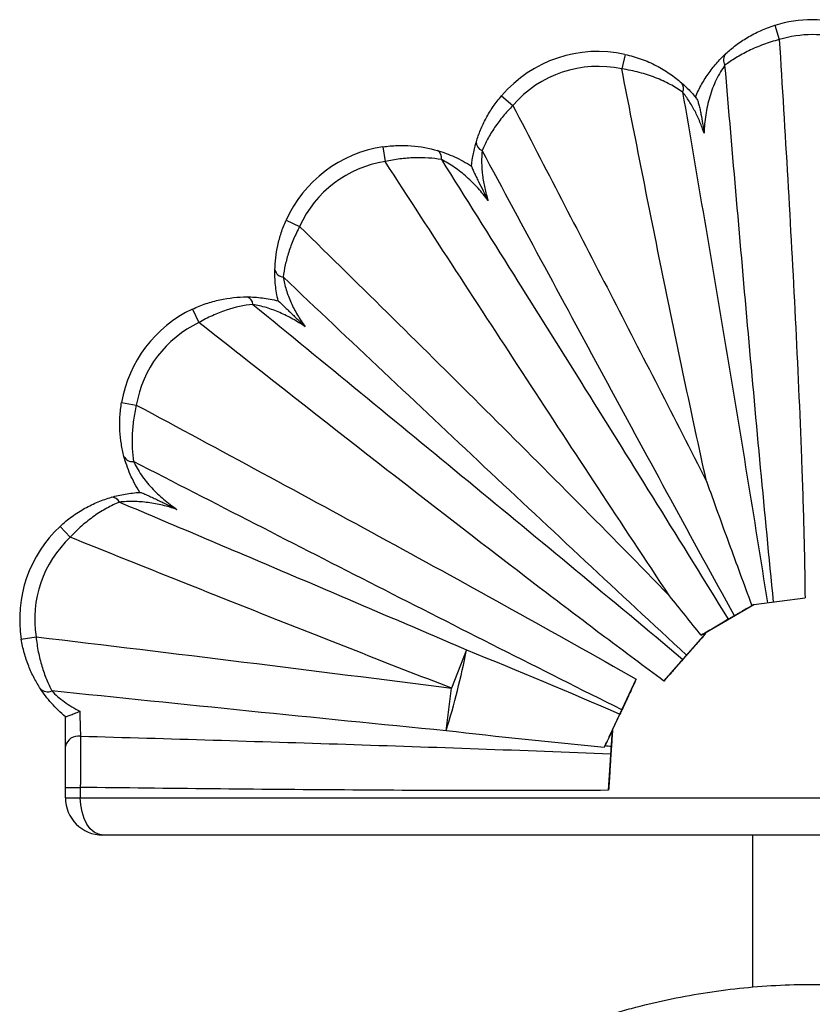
# Model space of a CAD drawing. Header units: millimetres. Extents: x -131 to 81, y -73 to 156.
# Tile 2 of 3: x -131 to -25, y 24 to 156. Entities that reach past the tile are written whole.
import ezdxf

# ---------------------------------------------------------------- set-up
doc = ezdxf.new("R2010")
doc.units = ezdxf.units.MM

msp = doc.modelspace()

# ---------------------------------------------------------------- linework, layer by layer
at = {"color": 7, "linetype": 'Continuous', "lineweight": 25}
for p, q in [((-29.7, 155.31), (-29.11, 153.4)), ((-49.76, 151.42), (-50.19, 149.47)), ((-66.29, 145.89), (-64.77, 144.58)), ((-82.17, 139.04), (-81.87, 137.06)), ((-95.14, 129.2), (-93.32, 128.38)), ((-107.67, 117.31), (-106.82, 115.5)), ((-117.16, 104.8), (-115.19, 104.46)), ((-125.4, 88.22), (-124.03, 86.76)), ((-32.52, 77.75), (-25.66, 78.63)), ((-39.04, 73.96), (-32.52, 77.75)), ((-32.52, 77.75), (-32.52, 77.75)), ((-44.56, 67.51), (-38.96, 73.87)), ((-39.04, 73.96), (-38.96, 73.87)), ((-130.59, 73.11), (-128.61, 73.43)), ((-70.98, 71.68), (-72.97, 66.54)), ((-51.42, 60.99), (-48.26, 67.75)), ((-73.71, 60.85), (-72.97, 66.54)), ((-124.69, 58.76), (-124.69, 62.73)), ((-51.96, 52.88), (-51.42, 60.99)), ((-51.42, 60.99), (-51.42, 60.99)), ((-52.44, 58.82), (-52.54, 58.62)), ((-124.69, 53.27), (-122.69, 53.27)), ((-124.69, 51.89), (-124.69, 53.27)), ((-122.69, 53.27), (-122.69, 51.89)), ((-124.69, 51.89), (75.31, 51.89)), ((73.31, 46.89), (-119.69, 46.89)), ((-32.69, 46.89), (-32.69, 26.52))]:
    msp.add_line(p, q, dxfattribs=at)
at = {"color": 7, "linetype": 'Continuous', "lineweight": 25, "flags": 128}
msp.add_lwpolyline([(-119.69, 46.89), (-120.27, 46.99), (-120.83, 47.27), (-121.35, 47.74), (-121.81, 48.36), (-122.18, 49.12), (-122.46, 49.98), (-122.63, 50.92), (-122.69, 51.89)], dxfattribs=at)
at = {"color": 7, "linetype": 'Continuous', "lineweight": 25}
for centre, radius, start, end in [((-24.68, 139.06), 17, 72.8519, 107.1596), ((-24.68, 139.06), 15, 72.8519, 107.1596), ((-53.39, 134.81), 17, 77.6814, 139.3539), ((-35.2, 150.65), 1.37, 140.2997, 210.1537), ((-53.39, 134.81), 15, 77.6814, 139.3539), ((-43.04, 146.88), 1.11, 332.889, 39.5859), ((-79.64, 122.23), 17, 98.5595, 155.7791), ((-75.47, 137.56), 1.15, 348.2598, 58.2014), ((-68.46, 139.68), 1.21, 178.0141, 248.8233), ((-79.64, 122.23), 15, 98.5595, 155.7791), ((-95.42, 122.85), 1.25, 193.6259, 265.0595), ((-100.69, 117.87), 1.12, 3.675, 72.9754), ((-100.4, 101.94), 17, 115.3082, 170.3117), ((-100.4, 101.94), 15, 115.3082, 170.3117), ((-115.71, 98.15), 1.26, 206.2641, 277.1528), ((-118.46, 91.02), 1.1, 23.8902, 92.7542), ((-113.8, 75.79), 17, 133.0008, 189.0564), ((-113.8, 75.79), 15, 133.0008, 189.0564), ((-179.53, 93.28), 110.68, 342.9632, 348.7498), ((-127.07, 67.38), 1.31, 223.7094, 295.1636), ((-122.94, 58.37), 1.78, 81.1032, 167.3943), ((-119.69, 51.89), 5, 180, 270)]:
    msp.add_arc(centre, radius, start, end, dxfattribs=at)
for points, knots in [([(-36.25, 151.53), (-35.85, 151.9), (-35.41, 152.27), (-34.44, 153), (-33.92, 153.35), (-32.82, 154.01), (-32.22, 154.32), (-30.99, 154.86), (-30.36, 155.1), (-29.7, 155.31)], [0, 0, 0, 0, 0.25, 0.25, 0.5, 0.5, 0.75, 0.75, 1, 1, 1, 1]), ([(-29.11, 153.4), (-29.84, 153.21), (-30.54, 152.99), (-31.91, 152.48), (-32.57, 152.2), (-33.8, 151.6), (-34.38, 151.28), (-35.45, 150.63), (-35.94, 150.29), (-36.38, 149.97)], [0, 0, 0, 0, 0.25, 0.25, 0.5, 0.5, 0.75, 0.75, 1, 1, 1, 1]), ([(-29.11, 153.4), (-28.72, 147.17), (-28.34, 140.94), (-27.62, 128.49), (-27.28, 122.26), (-26.65, 109.8), (-26.37, 103.57), (-26.02, 94.22), (-25.91, 91.11), (-25.75, 84.87), (-25.69, 81.75), (-25.66, 78.63)], [0, 0, 0, 0, 0.25, 0.25, 0.5, 0.5, 0.75, 0.75, 0.875, 0.875, 1, 1, 1, 1]), ([(-49.76, 151.42), (-49.39, 151.34), (-49.02, 151.24), (-48.29, 151.03), (-47.93, 150.92), (-47.24, 150.66), (-46.89, 150.53), (-46.22, 150.23), (-45.89, 150.07), (-44.92, 149.57), (-44.32, 149.21), (-43.2, 148.44), (-42.67, 148.02), (-42.18, 147.59)], [0, 0, 0, 0, 0.125, 0.125, 0.25, 0.25, 0.375, 0.375, 0.5, 0.5, 0.75, 0.75, 1, 1, 1, 1]), ([(-40.34, 145.7), (-40.09, 146.28), (-39.81, 146.85), (-39.2, 147.94), (-38.86, 148.47), (-38.33, 149.21), (-38.14, 149.45), (-37.77, 149.92), (-37.58, 150.15), (-37, 150.8), (-36.62, 151.18), (-36.25, 151.53)], [0, 0, 0, 0, 0.25, 0.25, 0.5, 0.5, 0.625, 0.625, 0.75, 0.75, 1, 1, 1, 1]), ([(-42.05, 146.37), (-42.57, 146.74), (-43.13, 147.08), (-44.34, 147.73), (-44.98, 148.03), (-46.02, 148.43), (-46.38, 148.56), (-47.11, 148.8), (-47.48, 148.9), (-48.23, 149.1), (-48.61, 149.19), (-49.39, 149.34), (-49.79, 149.41), (-50.19, 149.47)], [0, 0, 0, 0, 0.25, 0.25, 0.5, 0.5, 0.625, 0.625, 0.75, 0.75, 0.875, 0.875, 1, 1, 1, 1]), ([(-38.85, 94.26), (-39.87, 98.84), (-40.86, 103.43), (-42.8, 112.62), (-43.75, 117.22), (-46.57, 131.03), (-48.39, 140.25), (-50.19, 149.47)], [0, 0, 0, 0, 0.25, 0.25, 0.5, 0.5, 1, 1, 1, 1]), ([(-36.38, 149.97), (-36.58, 149.69), (-36.78, 149.39), (-37.18, 148.74), (-37.37, 148.38), (-37.72, 147.66), (-37.89, 147.28), (-38.18, 146.51), (-38.31, 146.12), (-38.66, 144.94), (-38.84, 144.13), (-39.08, 142.5), (-39.15, 141.68), (-39.17, 140.86)], [0, 0, 0, 0, 0.125, 0.125, 0.25, 0.25, 0.375, 0.375, 0.5, 0.5, 0.75, 0.75, 1, 1, 1, 1]), ([(-29.87, 78.09), (-30.47, 84.07), (-31.04, 90.05), (-32.16, 102.03), (-32.71, 108.02), (-34.31, 125.99), (-35.35, 137.98), (-36.38, 149.97)], [0, 0, 0, 0, 0.25, 0.25, 0.5, 0.5, 1, 1, 1, 1]), ([(-42.18, 147.59), (-41.85, 147.3), (-41.51, 146.99), (-40.86, 146.31), (-40.53, 145.94), (-40.22, 145.56)], [0, 0, 0, 0, 0.5, 0.5, 1, 1, 1, 1]), ([(-42.05, 146.37), (-40.1, 134.98), (-38.16, 123.59), (-35.31, 106.49), (-34.36, 100.79), (-32.51, 89.39), (-31.59, 83.69), (-30.7, 77.98)], [0, 0, 0, 0, 0.5, 0.5, 0.75, 0.75, 1, 1, 1, 1]), ([(-39.17, 140.86), (-39.34, 141.37), (-39.52, 141.87), (-39.93, 142.85), (-40.15, 143.33), (-40.51, 144.03), (-40.64, 144.26), (-40.9, 144.71), (-41.04, 144.94), (-41.46, 145.59), (-41.75, 146), (-42.05, 146.37)], [0, 0, 0, 0, 0.25, 0.25, 0.5, 0.5, 0.625, 0.625, 0.75, 0.75, 1, 1, 1, 1]), ([(-69.66, 139.73), (-69.51, 140.25), (-69.32, 140.78), (-68.88, 141.83), (-68.64, 142.36), (-68.21, 143.14), (-68.06, 143.4), (-67.75, 143.92), (-67.58, 144.17), (-67.07, 144.93), (-66.69, 145.41), (-66.29, 145.89)], [0, 0, 0, 0, 0.25, 0.25, 0.5, 0.5, 0.625, 0.625, 0.75, 0.75, 1, 1, 1, 1]), ([(-40.22, 145.56), (-40.26, 145.61), (-40.28, 145.64), (-40.32, 145.69), (-40.34, 145.7), (-40.34, 145.7)], [0, 0, 0, 0, 0.5, 0.5, 1, 1, 1, 1]), ([(-40.22, 145.56), (-40.19, 145.52), (-40.16, 145.47), (-40.09, 145.34), (-40.06, 145.27), (-39.97, 145.03), (-39.92, 144.85), (-39.81, 144.46), (-39.77, 144.26), (-39.67, 143.85), (-39.63, 143.64), (-39.51, 143.01), (-39.44, 142.58), (-39.3, 141.72), (-39.23, 141.29), (-39.17, 140.86)], [0, 0, 0, 0, 0.0625, 0.0625, 0.125, 0.125, 0.25, 0.25, 0.375, 0.375, 0.5, 0.5, 0.75, 0.75, 1, 1, 1, 1]), ([(-64.77, 144.58), (-65.23, 144.12), (-65.67, 143.64), (-66.28, 142.9), (-66.47, 142.65), (-66.85, 142.14), (-67.04, 141.88), (-67.56, 141.11), (-67.87, 140.6), (-68.43, 139.57), (-68.68, 139.06), (-68.89, 138.55)], [0, 0, 0, 0, 0.25, 0.25, 0.375, 0.375, 0.5, 0.5, 0.75, 0.75, 1, 1, 1, 1]), ([(-64.77, 144.58), (-60.43, 136.21), (-56.09, 127.83), (-47.44, 111.06), (-43.13, 102.66), (-38.85, 94.26)], [0, 0, 0, 0, 0.5, 0.5, 1, 1, 1, 1]), ([(-82.17, 139.04), (-81.53, 139.13), (-80.89, 139.19), (-79.62, 139.24), (-78.99, 139.23), (-77.14, 139.09), (-75.98, 138.87), (-74.87, 138.54)], [0, 0, 0, 0, 0.25, 0.25, 0.5, 0.5, 1, 1, 1, 1]), ([(-74.87, 138.54), (-74.11, 138.32), (-73.34, 138.04), (-72.19, 137.51), (-71.8, 137.32), (-71.05, 136.9), (-70.68, 136.68), (-70.31, 136.44)], [0, 0, 0, 0, 0.5, 0.5, 0.75, 0.75, 1, 1, 1, 1]), ([(-70.31, 136.43), (-70.26, 137.02), (-70.17, 137.59), (-69.95, 138.69), (-69.82, 139.22), (-69.66, 139.73)], [0, 0, 0, 0, 0.5, 0.5, 1, 1, 1, 1]), ([(-68.89, 138.55), (-68.95, 138.03), (-68.97, 137.48), (-68.95, 136.36), (-68.91, 135.78), (-68.77, 134.64), (-68.67, 134.08), (-68.42, 132.96), (-68.27, 132.4), (-68.09, 131.85)], [0, 0, 0, 0, 0.25, 0.25, 0.5, 0.5, 0.75, 0.75, 1, 1, 1, 1]), ([(-35.12, 76.26), (-40.81, 86.61), (-46.45, 96.98), (-57.7, 117.75), (-63.3, 128.15), (-68.89, 138.55)], [0, 0, 0, 0, 0.5, 0.5, 1, 1, 1, 1]), ([(-74.34, 137.33), (-74.91, 137.43), (-75.49, 137.5), (-76.69, 137.58), (-77.31, 137.6), (-78.58, 137.56), (-79.24, 137.5), (-80.55, 137.33), (-81.21, 137.21), (-81.87, 137.06)], [0, 0, 0, 0, 0.25, 0.25, 0.5, 0.5, 0.75, 0.75, 1, 1, 1, 1]), ([(-74.34, 137.33), (-67.91, 127.09), (-61.48, 116.85), (-48.67, 96.34), (-42.29, 86.07), (-35.95, 75.78)], [0, 0, 0, 0, 0.5, 0.5, 1, 1, 1, 1]), ([(-68.09, 131.85), (-68.51, 132.42), (-68.96, 132.97), (-69.91, 134.02), (-70.41, 134.52), (-71.2, 135.22), (-71.47, 135.44), (-72.02, 135.88), (-72.31, 136.09), (-73.17, 136.68), (-73.76, 137.03), (-74.34, 137.33)], [0, 0, 0, 0, 0.25, 0.25, 0.5, 0.5, 0.625, 0.625, 0.75, 0.75, 1, 1, 1, 1]), ([(-43.79, 78.9), (-50.2, 88.55), (-56.56, 98.23), (-69.24, 117.63), (-75.56, 127.34), (-81.87, 137.06)], [0, 0, 0, 0, 0.5, 0.5, 1, 1, 1, 1]), ([(-70.31, 136.43), (-70.31, 136.41), (-70.28, 136.31), (-70.15, 136.01), (-70.07, 135.83), (-69.89, 135.44), (-69.8, 135.24), (-69.59, 134.83), (-69.49, 134.61), (-69.18, 133.98), (-68.96, 133.56), (-68.53, 132.7), (-68.31, 132.28), (-68.09, 131.85)], [0, 0, 0, 0, 0.125, 0.125, 0.25, 0.25, 0.375, 0.375, 0.5, 0.5, 0.75, 0.75, 1, 1, 1, 1]), ([(-96.63, 122.56), (-96.62, 123.09), (-96.59, 123.63), (-96.46, 124.72), (-96.37, 125.28), (-96.19, 126.12), (-96.12, 126.41), (-95.96, 126.97), (-95.88, 127.25), (-95.6, 128.1), (-95.39, 128.65), (-95.14, 129.2)], [0, 0, 0, 0, 0.25, 0.25, 0.5, 0.5, 0.625, 0.625, 0.75, 0.75, 1, 1, 1, 1]), ([(-93.32, 128.38), (-93.62, 127.81), (-93.89, 127.24), (-94.26, 126.38), (-94.37, 126.09), (-94.59, 125.51), (-94.69, 125.22), (-94.96, 124.36), (-95.12, 123.79), (-95.37, 122.68), (-95.46, 122.14), (-95.53, 121.61)], [0, 0, 0, 0, 0.25, 0.25, 0.375, 0.375, 0.5, 0.5, 0.75, 0.75, 1, 1, 1, 1]), ([(-93.32, 128.38), (-84.99, 120.2), (-76.69, 112.01), (-64.28, 99.66), (-60.16, 95.53), (-51.94, 87.24), (-47.85, 83.09), (-43.79, 78.9)], [0, 0, 0, 0, 0.5, 0.5, 0.75, 0.75, 1, 1, 1, 1]), ([(-96.2, 118.41), (-96.29, 118.77), (-96.36, 119.12), (-96.47, 119.83), (-96.52, 120.18), (-96.62, 121.23), (-96.65, 121.91), (-96.63, 122.56)], [0, 0, 0, 0, 0.25, 0.25, 0.5, 0.5, 1, 1, 1, 1]), ([(-41.51, 70.98), (-46.04, 75.17), (-50.57, 79.36), (-59.59, 87.78), (-64.1, 91.99), (-77.59, 104.66), (-86.57, 113.13), (-95.53, 121.61)], [0, 0, 0, 0, 0.25, 0.25, 0.5, 0.5, 1, 1, 1, 1]), ([(-95.53, 121.61), (-95.44, 121.05), (-95.3, 120.47), (-95.03, 119.6), (-94.93, 119.31), (-94.71, 118.74), (-94.59, 118.45), (-94.21, 117.61), (-93.93, 117.06), (-93.3, 115.98), (-92.96, 115.47), (-92.6, 114.96)], [0, 0, 0, 0, 0.25, 0.25, 0.375, 0.375, 0.5, 0.5, 0.75, 0.75, 1, 1, 1, 1]), ([(-107.67, 117.31), (-107.07, 117.59), (-106.47, 117.83), (-105.24, 118.25), (-104.62, 118.42), (-102.77, 118.82), (-101.56, 118.94), (-100.37, 118.94)], [0, 0, 0, 0, 0.25, 0.25, 0.5, 0.5, 1, 1, 1, 1]), ([(-100.37, 118.94), (-99.7, 118.94), (-99.01, 118.9), (-97.62, 118.72), (-96.9, 118.59), (-96.2, 118.41)], [0, 0, 0, 0, 0.5, 0.5, 1, 1, 1, 1]), ([(-99.58, 117.94), (-100.75, 117.82), (-101.95, 117.56), (-103.78, 116.95), (-104.4, 116.7), (-105.62, 116.15), (-106.22, 115.84), (-106.82, 115.5)], [0, 0, 0, 0, 0.5, 0.5, 0.75, 0.75, 1, 1, 1, 1]), ([(-99.58, 117.94), (-89.95, 110.07), (-80.33, 102.18), (-65.93, 90.3), (-61.13, 86.34), (-51.56, 78.39), (-46.78, 74.41), (-42.02, 70.41)], [0, 0, 0, 0, 0.5, 0.5, 0.75, 0.75, 1, 1, 1, 1]), ([(-92.6, 114.96), (-93.13, 115.33), (-93.68, 115.67), (-94.8, 116.3), (-95.38, 116.58), (-96.56, 117.09), (-97.17, 117.32), (-98.38, 117.69), (-98.99, 117.84), (-99.58, 117.94)], [0, 0, 0, 0, 0.25, 0.25, 0.5, 0.5, 0.75, 0.75, 1, 1, 1, 1]), ([(-96.2, 118.41), (-96.18, 118.41), (-96.11, 118.34), (-95.88, 118.13), (-95.74, 118), (-95.44, 117.71), (-95.28, 117.56), (-94.96, 117.25), (-94.79, 117.09), (-94.29, 116.6), (-93.95, 116.28), (-93.28, 115.62), (-92.94, 115.29), (-92.6, 114.96)], [0, 0, 0, 0, 0.125, 0.125, 0.25, 0.25, 0.375, 0.375, 0.5, 0.5, 0.75, 0.75, 1, 1, 1, 1]), ([(-44.56, 67.51), (-47.19, 69.45), (-49.82, 71.41), (-55.06, 75.35), (-57.67, 77.32), (-65.48, 83.28), (-70.67, 87.28), (-86.21, 99.31), (-96.52, 107.4), (-106.82, 115.5)], [0, 0, 0, 0, 0.125, 0.125, 0.25, 0.25, 0.5, 0.5, 1, 1, 1, 1]), ([(-116.84, 97.59), (-116.98, 98.13), (-117.1, 98.68), (-117.28, 99.82), (-117.35, 100.42), (-117.4, 101.34), (-117.4, 101.65), (-117.4, 102.27), (-117.39, 102.59), (-117.34, 103.53), (-117.27, 104.16), (-117.16, 104.8)], [0, 0, 0, 0, 0.25, 0.25, 0.5, 0.5, 0.625, 0.625, 0.75, 0.75, 1, 1, 1, 1]), ([(-115.19, 104.46), (-115.35, 103.79), (-115.47, 103.12), (-115.61, 102.13), (-115.65, 101.8), (-115.7, 101.14), (-115.73, 100.81), (-115.77, 99.84), (-115.76, 99.22), (-115.69, 98.03), (-115.63, 97.45), (-115.55, 96.9)], [0, 0, 0, 0, 0.25, 0.25, 0.375, 0.375, 0.5, 0.5, 0.75, 0.75, 1, 1, 1, 1]), ([(-115.19, 104.46), (-103.98, 98.44), (-92.79, 92.4), (-76.04, 83.25), (-70.46, 80.19), (-59.33, 74.01), (-53.78, 70.9), (-48.26, 67.75)], [0, 0, 0, 0, 0.5, 0.5, 0.75, 0.75, 1, 1, 1, 1]), ([(-114.72, 92.77), (-115.22, 93.55), (-115.64, 94.35), (-116.36, 96.01), (-116.63, 96.82), (-116.84, 97.59)], [0, 0, 0, 0, 0.5, 0.5, 1, 1, 1, 1]), ([(-50.18, 63.66), (-61.12, 69.11), (-72.02, 74.64), (-93.8, 85.73), (-104.68, 91.31), (-115.55, 96.9)], [0, 0, 0, 0, 0.5, 0.5, 1, 1, 1, 1]), ([(-115.55, 96.9), (-115.41, 96.6), (-115.25, 96.3), (-114.9, 95.7), (-114.71, 95.39), (-114.09, 94.49), (-113.63, 93.92), (-112.87, 93.1), (-112.61, 92.84), (-112.08, 92.32), (-111.81, 92.08), (-110.96, 91.36), (-110.38, 90.92), (-109.76, 90.5)], [0, 0, 0, 0, 0.125, 0.125, 0.25, 0.25, 0.5, 0.5, 0.625, 0.625, 0.75, 0.75, 1, 1, 1, 1]), ([(-38.85, 94.26), (-37.86, 91.49), (-36.86, 88.73), (-34.85, 83.22), (-33.84, 80.46), (-32.82, 77.71)], [0, 0, 0, 0, 0.5, 0.5, 1, 1, 1, 1]), ([(-118.51, 92.13), (-117.92, 92.29), (-117.31, 92.44), (-116.03, 92.66), (-115.36, 92.73), (-114.69, 92.77)], [0, 0, 0, 0, 0.5, 0.5, 1, 1, 1, 1]), ([(-114.69, 92.77), (-114.66, 92.77), (-114.62, 92.76), (-114.5, 92.72), (-114.42, 92.69), (-114.25, 92.63), (-114.16, 92.59), (-113.96, 92.51), (-113.86, 92.46), (-113.55, 92.32), (-113.33, 92.22), (-112.9, 92.02), (-112.68, 91.92), (-112.01, 91.6), (-111.56, 91.38), (-110.89, 91.05), (-110.66, 90.94), (-110.21, 90.72), (-109.99, 90.61), (-109.76, 90.5)], [0, 0, 0, 0, 0.0625, 0.0625, 0.125, 0.125, 0.1875, 0.1875, 0.25, 0.25, 0.375, 0.375, 0.5, 0.5, 0.75, 0.75, 0.875, 0.875, 1, 1, 1, 1]), ([(-125.4, 88.22), (-124.88, 88.7), (-124.35, 89.14), (-123.51, 89.75), (-123.23, 89.94), (-122.65, 90.31), (-122.36, 90.48), (-121.48, 90.97), (-120.89, 91.25), (-119.71, 91.74), (-119.11, 91.95), (-118.51, 92.13)], [0, 0, 0, 0, 0.25, 0.25, 0.375, 0.375, 0.5, 0.5, 0.75, 0.75, 1, 1, 1, 1]), ([(-117.45, 91.47), (-118.02, 91.24), (-118.58, 90.96), (-119.71, 90.34), (-120.27, 89.99), (-121.11, 89.4), (-121.39, 89.19), (-121.95, 88.75), (-122.22, 88.52), (-123.02, 87.81), (-123.54, 87.3), (-124.03, 86.76)], [0, 0, 0, 0, 0.25, 0.25, 0.5, 0.5, 0.625, 0.625, 0.75, 0.75, 1, 1, 1, 1]), ([(-109.76, 90.5), (-110.39, 90.71), (-111.02, 90.89), (-112.31, 91.2), (-112.95, 91.31), (-113.93, 91.44), (-114.26, 91.48), (-114.91, 91.53), (-115.24, 91.54), (-116.21, 91.56), (-116.84, 91.53), (-117.45, 91.47)], [0, 0, 0, 0, 0.25, 0.25, 0.5, 0.5, 0.625, 0.625, 0.75, 0.75, 1, 1, 1, 1]), ([(-117.45, 91.47), (-109.69, 88.19), (-101.94, 84.91), (-86.45, 78.32), (-78.71, 75.01), (-70.98, 71.68)], [0, 0, 0, 0, 0.5, 0.5, 1, 1, 1, 1]), ([(-72.97, 66.54), (-81.5, 69.85), (-90.02, 73.2), (-107.04, 79.95), (-115.54, 83.35), (-124.03, 86.76)], [0, 0, 0, 0, 0.5, 0.5, 1, 1, 1, 1]), ([(-32.52, 77.75), (-32.97, 77.49), (-33.42, 77.24), (-34.29, 76.73), (-34.71, 76.49), (-35.12, 76.26)], [0, 0, 0, 0, 0.5, 0.5, 1, 1, 1, 1]), ([(-35.95, 75.78), (-36.51, 75.45), (-37.09, 75.1), (-38.3, 74.39), (-38.94, 74.02), (-39.57, 73.65)], [0, 0, 0, 0, 0.5, 0.5, 1, 1, 1, 1]), ([(-35.12, 76.26), (-35.25, 76.19), (-35.39, 76.1), (-35.68, 75.94), (-35.82, 75.85), (-35.95, 75.78)], [0, 0, 0, 0, 0.5, 0.5, 1, 1, 1, 1]), ([(-38.96, 73.87), (-39.4, 73.37), (-39.83, 72.88), (-40.47, 72.16), (-40.68, 71.92), (-41.1, 71.45), (-41.31, 71.21), (-41.51, 70.98)], [0, 0, 0, 0, 0.5, 0.5, 0.75, 0.75, 1, 1, 1, 1]), ([(-128.02, 66.47), (-128.31, 66.92), (-128.6, 67.4), (-129.13, 68.42), (-129.38, 68.95), (-129.71, 69.8), (-129.82, 70.09), (-130.02, 70.67), (-130.11, 70.97), (-130.35, 71.87), (-130.49, 72.48), (-130.59, 73.11)], [0, 0, 0, 0, 0.25, 0.25, 0.5, 0.5, 0.625, 0.625, 0.75, 0.75, 1, 1, 1, 1]), ([(-128.61, 73.43), (-128.54, 72.74), (-128.44, 72.07), (-128.24, 71.09), (-128.17, 70.76), (-128.01, 70.12), (-127.93, 69.81), (-127.65, 68.88), (-127.44, 68.3), (-127, 67.19), (-126.76, 66.67), (-126.51, 66.19)], [0, 0, 0, 0, 0.25, 0.25, 0.375, 0.375, 0.5, 0.5, 0.75, 0.75, 1, 1, 1, 1]), ([(-128.61, 73.43), (-119.34, 72.32), (-110.06, 71.2), (-91.51, 68.91), (-82.24, 67.74), (-72.97, 66.54)], [0, 0, 0, 0, 0.5, 0.5, 1, 1, 1, 1]), ([(-42.02, 70.41), (-42.42, 69.95), (-42.83, 69.47), (-43.47, 68.75), (-43.68, 68.5), (-44.12, 68.01), (-44.34, 67.76), (-44.56, 67.51)], [0, 0, 0, 0, 0.5, 0.5, 0.75, 0.75, 1, 1, 1, 1]), ([(-41.51, 70.98), (-41.59, 70.89), (-41.68, 70.8), (-41.85, 70.6), (-41.94, 70.5), (-42.02, 70.41)], [0, 0, 0, 0, 0.5, 0.5, 1, 1, 1, 1]), ([(-48.26, 67.75), (-48.59, 67.03), (-48.92, 66.34), (-49.56, 64.97), (-49.88, 64.29), (-50.18, 63.66)], [0, 0, 0, 0, 0.5, 0.5, 1, 1, 1, 1]), ([(-124.68, 62.73), (-125.36, 63.3), (-125.99, 63.91), (-127.12, 65.19), (-127.61, 65.85), (-128.02, 66.47)], [0, 0, 0, 0, 0.5, 0.5, 1, 1, 1, 1]), ([(-73.71, 60.85), (-82.51, 61.71), (-91.31, 62.59), (-108.91, 64.38), (-117.71, 65.28), (-126.51, 66.19)], [0, 0, 0, 0, 0.5, 0.5, 1, 1, 1, 1]), ([(-126.51, 66.19), (-126.27, 65.94), (-126.01, 65.69), (-125.44, 65.19), (-125.13, 64.95), (-124.17, 64.25), (-123.49, 63.83), (-122.77, 63.47)], [0, 0, 0, 0, 0.25, 0.25, 0.5, 0.5, 1, 1, 1, 1]), ([(-124.68, 62.73), (-124.68, 62.72), (-124.66, 62.72), (-124.6, 62.74), (-124.55, 62.75), (-124.39, 62.8), (-124.24, 62.86), (-123.88, 62.99), (-123.68, 63.08), (-123.24, 63.26), (-123, 63.36), (-122.77, 63.47)], [0, 0, 0, 0, 0.125, 0.125, 0.25, 0.25, 0.5, 0.5, 0.75, 0.75, 1, 1, 1, 1]), ([(-122.77, 63.47), (-122.76, 63.16), (-122.75, 62.86), (-122.73, 62.26), (-122.72, 61.96), (-122.71, 61.39), (-122.7, 61.12), (-122.68, 60.6), (-122.67, 60.35), (-122.67, 60.13)], [0, 0, 0, 0, 0.25, 0.25, 0.5, 0.5, 0.75, 0.75, 1, 1, 1, 1]), ([(-50.18, 63.66), (-50.22, 63.57), (-50.27, 63.47), (-50.36, 63.28), (-50.41, 63.18), (-50.45, 63.08)], [0, 0, 0, 0, 0.5, 0.5, 1, 1, 1, 1]), ([(-50.45, 63.08), (-50.8, 62.33), (-51.15, 61.59), (-51.68, 60.46), (-51.85, 60.09), (-52.2, 59.34), (-52.37, 58.98), (-52.54, 58.62)], [0, 0, 0, 0, 0.5, 0.5, 0.75, 0.75, 1, 1, 1, 1]), ([(-51.42, 60.99), (-51.45, 60.6), (-51.48, 60.21), (-51.53, 59.46), (-51.56, 59.1), (-51.58, 58.74)], [0, 0, 0, 0, 0.5, 0.5, 1, 1, 1, 1]), ([(-122.67, 60.13), (-122.67, 59.67), (-122.67, 58.68), (-122.67, 57.56), (-122.68, 56.37), (-122.68, 55.77), (-122.68, 54.84), (-122.68, 54.53), (-122.68, 53.9), (-122.68, 53.58), (-122.69, 53.27)], [0, 0, 0, 0, 0.25, 0.5, 0.5, 0.75, 0.75, 0.875, 0.875, 1, 1, 1, 1]), ([(-122.67, 60.13), (-110.83, 59.79), (-98.99, 59.43), (-75.31, 58.66), (-63.48, 58.24), (-51.65, 57.77)], [0, 0, 0, 0, 0.5, 0.5, 1, 1, 1, 1]), ([(-124.69, 53.27), (-124.69, 53.78), (-124.69, 54.28), (-124.69, 55.27), (-124.69, 55.75), (-124.69, 56.7), (-124.69, 57.59), (-124.69, 58.39), (-124.69, 58.76)], [0, 0, 0, 0, 0.25, 0.25, 0.5, 0.5, 0.75, 1, 1, 1, 1]), ([(-51.58, 58.74), (-51.59, 58.6), (-51.6, 58.43), (-51.63, 58.09), (-51.64, 57.92), (-51.65, 57.77)], [0, 0, 0, 0, 0.5, 0.5, 1, 1, 1, 1]), ([(-51.65, 57.77), (-51.69, 57.02), (-51.74, 56.24), (-51.82, 55.01), (-51.85, 54.58), (-51.9, 53.74), (-51.93, 53.31), (-51.96, 52.88)], [0, 0, 0, 0, 0.5, 0.5, 0.75, 0.75, 1, 1, 1, 1]), ([(-51.96, 52.88), (-57.85, 52.84), (-63.75, 52.83), (-75.53, 52.85), (-81.43, 52.88), (-99.11, 53), (-110.9, 53.12), (-122.69, 53.27)], [0, 0, 0, 0, 0.25, 0.25, 0.5, 0.5, 1, 1, 1, 1]), ([(-124.69, -73.11), (-124.69, -66.52), (-124.05, -60.03), (-122.13, -50.45), (-121.33, -47.27), (-119.87, -42.56), (-119.34, -41), (-118.22, -37.93), (-117.62, -36.41), (-115.71, -31.92), (-114.3, -29), (-111.18, -23.3), (-109.48, -20.53), (-107.17, -17.15), (-106.7, -16.48), (-105.74, -15.15), (-105.25, -14.49), (-103.76, -12.52), (-102.74, -11.24), (-99.59, -7.48), (-97.38, -5.09), (-92.75, -0.53), (-90.34, 1.65), (-86.55, 4.74), (-85.26, 5.75), (-82.63, 7.7), (-81.28, 8.65), (-77.2, 11.4), (-74.41, 13.09), (-68.7, 16.19), (-65.78, 17.61), (-59.81, 20.17), (-56.76, 21.31), (-52.86, 22.55), (-52.07, 22.79), (-50.5, 23.25), (-49.7, 23.47), (-47.32, 24.1), (-45.72, 24.49), (-40.92, 25.5), (-37.7, 26.02), (-31.21, 26.72), (-27.93, 26.89), (-21.35, 26.89), (-18.08, 26.71), (-11.62, 26.01), (-8.42, 25.5), (-2.07, 24.15), (1.08, 23.32), (4.97, 22.08), (5.75, 21.82), (7.3, 21.28), (8.08, 21.01), (10.39, 20.15), (11.91, 19.54), (16.41, 17.61), (19.34, 16.19), (25.04, 13.08), (27.82, 11.4), (31.88, 8.67), (33.22, 7.73), (35.85, 5.78), (37.15, 4.76), (40.96, 1.65), (43.39, -0.53), (48.01, -5.09), (50.21, -7.47), (54.38, -12.45), (56.35, -15.04), (58.66, -18.41), (59.11, -19.09), (60.01, -20.47), (60.45, -21.17), (61.74, -23.26), (62.56, -24.68), (64.91, -28.97), (66.33, -31.89), (68.86, -37.86), (69.98, -40.9), (71.43, -45.56), (71.87, -47.12), (72.68, -50.29), (73.05, -51.89), (74.02, -56.73), (74.51, -59.98), (74.99, -64.89), (75.11, -66.53), (75.27, -69.82), (75.31, -71.46), (75.31, -73.11)], [0, 0, 0, 0, 0.0625, 0.0625, 0.09375, 0.09375, 0.109375, 0.109375, 0.125, 0.125, 0.15625, 0.15625, 0.1875, 0.1875, 0.195312, 0.195312, 0.203125, 0.203125, 0.21875, 0.21875, 0.25, 0.25, 0.28125, 0.28125, 0.296875, 0.296875, 0.3125, 0.3125, 0.34375, 0.34375, 0.375, 0.375, 0.40625, 0.40625, 0.414062, 0.414062, 0.421875, 0.421875, 0.4375, 0.4375, 0.46875, 0.46875, 0.5, 0.5, 0.53125, 0.53125, 0.5625, 0.5625, 0.59375, 0.59375, 0.601562, 0.601562, 0.609375, 0.609375, 0.625, 0.625, 0.65625, 0.65625, 0.6875, 0.6875, 0.703125, 0.703125, 0.71875, 0.71875, 0.75, 0.75, 0.78125, 0.78125, 0.8125, 0.8125, 0.820312, 0.820312, 0.828125, 0.828125, 0.84375, 0.84375, 0.875, 0.875, 0.90625, 0.90625, 0.921875, 0.921875, 0.9375, 0.9375, 0.96875, 0.96875, 0.984375, 0.984375, 1, 1, 1, 1])]:
    msp.add_open_spline(points, degree=3, knots=knots, dxfattribs=at)
for points in [[(-39.57, 73.65), (-40.98, 75.4), (-42.38, 77.15), (-43.79, 78.9)], [(-32.82, 77.71), (-32.72, 77.73), (-32.62, 77.74), (-32.52, 77.75)], [(-39.57, 73.65), (-39.39, 73.75), (-39.22, 73.85), (-39.04, 73.96)], [(-70.98, 71.68), (-64.1, 68.9), (-57.26, 66.03), (-50.45, 63.08)], [(-52.54, 58.62), (-59.61, 59.27), (-66.66, 60.02), (-73.71, 60.85)], [(-52.44, 58.82), (-52.12, 59.51), (-51.78, 60.24), (-51.42, 60.99)], [(-51.58, 58.74), (-51.87, 58.77), (-52.16, 58.8), (-52.44, 58.82)]]:
    msp.add_open_spline(points, degree=3, dxfattribs=at)

doc.saveas('drawing.dxf')
